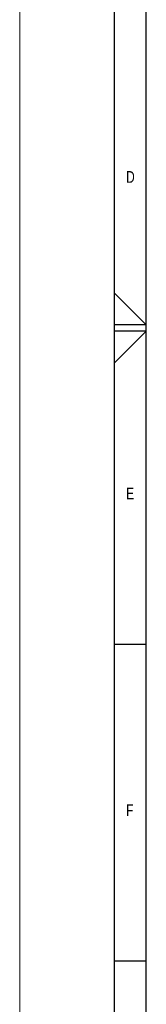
# Model space of a CAD drawing. Header units: millimetres. Extents: x 0 to 594, y 0 to 420.
# Tile 2 of 13: x 0 to 20, y 103 to 259. Entities that reach past the tile are written whole.
import ezdxf

# ---------------------------------------------------------------- set-up
doc = ezdxf.new("R2010")
doc.units = ezdxf.units.MM
doc.layers.add('FORMAT', color=7, linetype='Continuous')
doc.styles.add('SLDTEXTSTYLE0', font='TXT', dxfattribs={"width": 0.75})

msp = doc.modelspace()

# ---------------------------------------------------------------- linework, layer by layer
at = {"color": 7, "linetype": 'Continuous', "lineweight": 18}
msp.add_line((0, 0.0001), (0, 420.0001), dxfattribs=at)
at = {"layer": 'FORMAT'}
for p, q in [((15, 5.0001), (15, 415.0001)), ((20, 10.0001), (20, 410.0001)), ((15, 215.5154), (20, 210.5001)), ((20, 210.5001), (15, 210.5001)), ((20, 209.5001), (15, 209.5001)), ((15, 204.4847), (20, 209.5001)), ((20, 160.0001), (15, 160.0001)), ((20, 110.0001), (15, 110.0001))]:
    msp.add_line(p, q, dxfattribs=at)

# ---------------------------------------------------------------- texts
at = {"layer": 'FORMAT', "char_height": 1.8521, "attachment_point": 1, "style": 'SLDTEXTSTYLE0'}
for s, insert in [('D', (16.8216, 234.7832)), ('E', (16.8216, 184.7832)), ('F', (16.8216, 134.7832))]:
    msp.add_mtext(s, dxfattribs=dict(at, insert=insert))

doc.saveas('drawing.dxf')
